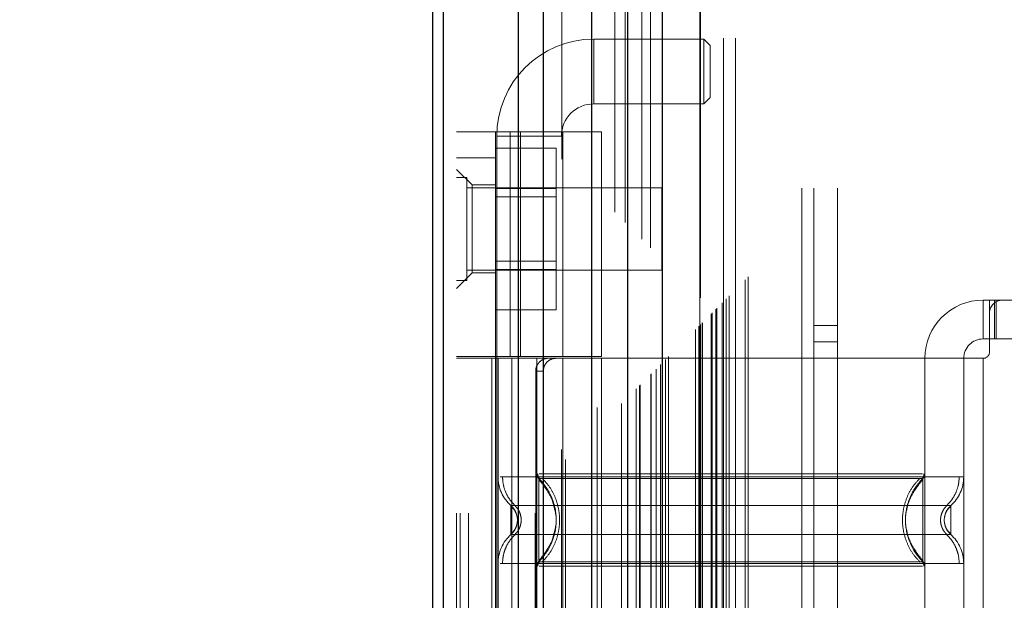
# Model space of a CAD drawing. Header units: inches. Extents: x 0.2 to 10.8, y 0.2 to 8.2.
# Tile 63 of 156: x 2.7761 to 2.926, y 3.3425 to 3.4308. Entities that reach past the tile are written whole.
import ezdxf

# ---------------------------------------------------------------- set-up
doc = ezdxf.new("R2010")
doc.units = ezdxf.units.IN
doc.header["$MEASUREMENT"] = 0
doc.linetypes.add('HIDDEN', pattern=[0.07500000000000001, 0.05, -0.025])
doc.layers.add('DIMENSIONS', color=140, linetype='Continuous')
doc.styles.add('SLDTEXTSTYLE0', font='TXT', dxfattribs={"width": 0.7})
doc.dimstyles.new('SLDDIMSTYLE0', dxfattribs={"dimtxt": 0.0849609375, "dimasz": 0.13, "dimexe": 0, "dimexo": 0.0625, "dimgap": 0.021240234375, "dimtad": 0, "dimtih": 1, "dimtoh": 1, "dimlfac": 20, "dimrnd": 1e-09, "dimzin": 12, "dimdsep": 46, "dimtxsty": 'SLDTEXTSTYLE0', "dimsah": 1, "dimcen": 0.09, "dimadec": 0, "dimazin": 3, "dimtfac": 1, "dimtofl": 0, "dimtmove": 0, "dimatfit": 3, "dimfxl": 0, "dimfrac": 2, "dimtolj": 1, "dimtzin": 12, "dimarcsym": 0})

# ---------------------------------------------------------------- blocks, each defined once
blk = doc.blocks.new('_D')
at = {"layer": 'DIMENSIONS'}
for p, q in [((2.961656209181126, 4.983580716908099), (2.428832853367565, 4.983580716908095)), ((2.553832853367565, 4.983580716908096), (2.553832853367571, 4.325865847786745)), ((2.392258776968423, 4.171814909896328), (2.3637286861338, 4.171814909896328)), ((2.3637286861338, 4.171814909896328), (2.3637286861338, 4.036784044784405)), ((2.715406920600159, 4.171814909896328), (2.743937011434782, 4.171814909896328)), ((2.743937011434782, 4.171814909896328), (2.743937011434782, 4.036784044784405)), ((2.3637286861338, 4.036784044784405), (2.392258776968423, 4.036784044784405)), ((2.743937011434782, 4.036784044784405), (2.715406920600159, 4.036784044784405)), ((2.55383285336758, 3.189414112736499), (2.553832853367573, 4.017763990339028)), ((2.961656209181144, 3.189414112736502), (2.42883285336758, 3.189414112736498))]:
    blk.add_line(p, q, dxfattribs=at)
for points in [[(2.553832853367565, 4.983580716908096), (2.533832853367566, 4.853580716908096), (2.573832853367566, 4.853580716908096)], [(2.55383285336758, 3.189414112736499), (2.573832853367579, 3.319414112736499), (2.533832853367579, 3.319414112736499)]]:
    blk.add_solid(points, dxfattribs=at)
at = {"layer": 'DIMENSIONS', "char_height": 0.08333333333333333, "attachment_point": 1, "style": 'SLDTEXTSTYLE0'}
for s, insert in [('35.88', (2.392258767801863, 4.298257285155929)), ('911.4', (2.392258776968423, 4.144206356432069))]:
    blk.add_mtext(s, dxfattribs=dict(at, insert=insert))

msp = doc.modelspace()

# ---------------------------------------------------------------- linework, layer by layer
at = {"color": 7, "linetype": 'HIDDEN', "lineweight": 18}
for p, q in [((2.844426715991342, 3.055752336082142), (2.844426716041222, 5.48698420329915)), ((2.842626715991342, 3.055752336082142), (2.842626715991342, 5.123250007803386)), ((2.843153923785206, 3.055752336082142), (2.843153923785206, 5.122541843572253)), ((2.844426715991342, 3.055752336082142), (2.844426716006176, 5.121943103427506)), ((2.854599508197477, 3.055752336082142), (2.854599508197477, 5.117157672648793)), ((2.855872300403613, 3.055752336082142), (2.855872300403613, 5.117002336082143)), ((2.8586455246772, 5.109609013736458), (2.858645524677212, 3.063384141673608)), ((2.859199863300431, 3.063932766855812), (2.859199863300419, 5.109062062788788)), ((2.864001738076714, 3.071830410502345), (2.864001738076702, 5.101164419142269)), ((2.864681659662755, 3.071894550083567), (2.864681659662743, 5.101100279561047)), ((2.86670151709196, 5.101579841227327), (2.86670151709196, 3.071414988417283)), ((2.867722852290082, 3.072455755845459), (2.86772285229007, 5.100539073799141)), ((2.868265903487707, 5.099995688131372), (2.868265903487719, 3.072997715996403)), ((2.869972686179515, 3.074705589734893), (2.869972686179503, 5.098289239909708)), ((2.870461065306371, 3.075193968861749), (2.870461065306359, 5.097800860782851)), ((2.870550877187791, 3.075283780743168), (2.870550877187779, 5.097711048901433)), ((2.870795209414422, 5.097472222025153), (2.870795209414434, 3.07552965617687)), ((2.872152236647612, 5.096129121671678), (2.872152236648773, 3.076865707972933)), ((2.872170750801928, 3.076902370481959), (2.872170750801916, 5.096093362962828)), ((2.872251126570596, 3.076984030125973), (2.872251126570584, 5.096010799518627)), ((2.872967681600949, 3.077702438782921), (2.872967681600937, 5.095291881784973)), ((2.873642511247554, 3.078375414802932), (2.873642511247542, 5.094619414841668)), ((2.873924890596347, 5.094362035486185), (2.873924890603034, 3.078632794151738)), ((2.874423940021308, 3.079156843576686), (2.874423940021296, 5.093837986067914)), ((2.874862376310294, 3.079595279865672), (2.874862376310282, 5.093399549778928)), ((2.87899271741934, 3.083725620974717), (2.878992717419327, 5.089269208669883)), ((2.87949271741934, 3.084225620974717), (2.879492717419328, 5.088769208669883)), ((2.879742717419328, 5.088519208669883), (2.87974271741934, 3.084475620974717)), ((2.87974271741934, 3.084475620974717), (2.879742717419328, 5.088519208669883)), ((2.879992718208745, 3.084725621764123), (2.879992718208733, 5.088269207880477)), ((2.880021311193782, 3.084743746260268), (2.88002131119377, 5.088243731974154)), ((2.88136771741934, 3.086100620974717), (2.881367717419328, 5.086894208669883)), ((2.88136771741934, 3.086100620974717), (2.881367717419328, 5.086894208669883)), ((2.881512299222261, 3.086245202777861), (2.881512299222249, 5.086749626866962)), ((2.882069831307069, 3.086802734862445), (2.882069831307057, 5.086192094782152)), ((2.88224271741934, 3.086975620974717), (2.882242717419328, 5.086019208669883)), ((2.883216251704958, 3.087937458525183), (2.883216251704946, 5.085056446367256)), ((2.883640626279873, 3.088373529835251), (2.883640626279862, 5.084621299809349)), ((2.88410445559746, 3.088837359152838), (2.884104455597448, 5.084157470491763)), ((2.886558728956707, 3.091291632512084), (2.886558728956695, 5.081703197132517)), ((2.886995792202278, 3.091730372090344), (2.886995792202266, 5.081276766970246)), ((2.895176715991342, 3.105202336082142), (2.895176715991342, 5.067752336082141)), ((2.895176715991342, 3.105202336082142), (2.895176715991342, 5.067752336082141)), ((2.896976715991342, 3.105202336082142), (2.896976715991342, 5.067752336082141)), ((2.900576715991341, 3.105202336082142), (2.900576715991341, 5.067752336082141)), ((2.879656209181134, 3.1280224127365), (2.879656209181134, 5.0449724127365)), ((2.883256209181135, 3.1280224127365), (2.883256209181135, 5.0449724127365)), ((2.885056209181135, 3.1280224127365), (2.885056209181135, 5.0449724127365)), ((2.885056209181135, 3.1280224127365), (2.885056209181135, 5.0449724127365)), ((2.863492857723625, 3.418036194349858), (2.863492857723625, 3.427878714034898)), ((2.880225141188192, 3.427878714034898), (2.863492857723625, 3.427878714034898)), ((2.880225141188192, 3.427878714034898), (2.880225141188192, 3.418036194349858)), ((2.881209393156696, 3.426894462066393), (2.880225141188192, 3.427878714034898)), ((2.881209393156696, 3.426894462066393), (2.881209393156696, 3.419020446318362)), ((2.863492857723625, 3.418036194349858), (2.880225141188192, 3.418036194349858)), ((2.880225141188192, 3.418036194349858), (2.881209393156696, 3.419020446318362)), ((2.842626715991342, 3.413776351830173), (2.86467396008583, 3.413776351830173)), ((2.848532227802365, 3.379622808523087), (2.848532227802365, 3.413776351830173)), ((2.850797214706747, 3.379622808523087), (2.850797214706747, 3.413776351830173)), ((2.852325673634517, 3.413776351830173), (2.852325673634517, 3.379622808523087)), ((2.858768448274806, 3.379622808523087), (2.858768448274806, 3.413776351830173)), ((2.86467396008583, 3.379622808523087), (2.86467396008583, 3.413776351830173)), ((2.848729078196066, 3.413114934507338), (2.858571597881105, 3.413114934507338)), ((2.848729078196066, 3.413114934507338), (2.848729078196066, 3.265477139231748)), ((2.858571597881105, 3.265477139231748), (2.858571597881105, 3.413114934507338)), ((2.848532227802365, 3.411299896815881), (2.857782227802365, 3.411299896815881)), ((2.857782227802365, 3.405151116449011), (2.857782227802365, 3.411299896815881)), ((2.842626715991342, 3.409839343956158), (2.848532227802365, 3.409839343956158)), ((2.844988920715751, 3.405705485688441), (2.842626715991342, 3.40806769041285)), ((2.844189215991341, 3.406814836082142), (2.842626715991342, 3.406814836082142)), ((2.844189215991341, 3.391189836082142), (2.844189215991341, 3.406814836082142)), ((2.873876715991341, 3.405252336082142), (2.844189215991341, 3.405252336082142)), ((2.844988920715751, 3.405705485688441), (2.844988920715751, 3.399012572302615)), ((2.848532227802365, 3.405705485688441), (2.844988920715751, 3.405705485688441)), ((2.848532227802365, 3.405151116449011), (2.857782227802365, 3.405151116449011)), ((2.857782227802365, 3.392853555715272), (2.857782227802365, 3.405151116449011)), ((2.873876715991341, 3.392752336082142), (2.873876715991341, 3.405252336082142)), ((2.857782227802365, 3.403899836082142), (2.848532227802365, 3.403899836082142)), ((2.844988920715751, 3.399012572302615), (2.844988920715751, 3.392319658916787)), ((2.848532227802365, 3.394104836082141), (2.857782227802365, 3.394104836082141)), ((2.842626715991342, 3.389957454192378), (2.844988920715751, 3.392319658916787)), ((2.844189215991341, 3.392752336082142), (2.873876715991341, 3.392752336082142)), ((2.844988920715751, 3.392319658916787), (2.848532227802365, 3.392319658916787)), ((2.848532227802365, 3.392853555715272), (2.857782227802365, 3.392853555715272)), ((2.857782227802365, 3.386704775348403), (2.857782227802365, 3.392853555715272)), ((2.842626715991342, 3.391189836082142), (2.844189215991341, 3.391189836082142)), ((2.922744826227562, 3.388185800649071), (2.922744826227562, 3.382280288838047)), ((2.922744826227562, 3.388185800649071), (2.923729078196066, 3.388185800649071)), ((2.923729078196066, 3.388185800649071), (2.92471333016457, 3.388185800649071)), ((2.923729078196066, 3.386217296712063), (2.923729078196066, 3.388185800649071)), ((2.924490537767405, 3.382280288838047), (2.924490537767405, 3.388185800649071)), ((2.92471333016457, 3.382280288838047), (2.92471333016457, 3.388185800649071)), ((2.925697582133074, 3.388185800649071), (2.92471333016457, 3.388185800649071)), ((2.952075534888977, 3.388185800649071), (2.925697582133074, 3.388185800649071)), ((2.848532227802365, 3.386704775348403), (2.857782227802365, 3.386704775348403)), ((2.923729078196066, 3.386217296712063), (2.923729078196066, 3.38031178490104)), ((2.900576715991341, 3.384327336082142), (2.896976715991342, 3.384327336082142)), ((2.896976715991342, 3.381827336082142), (2.900576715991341, 3.381827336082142)), ((2.923729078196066, 3.382280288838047), (2.922744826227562, 3.382280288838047)), ((2.92471333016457, 3.382280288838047), (2.923729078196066, 3.382280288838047)), ((2.953059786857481, 3.382280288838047), (2.92471333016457, 3.382280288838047)), ((2.86467396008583, 3.379622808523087), (2.842626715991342, 3.379622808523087)), ((2.86467396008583, 3.379327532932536), (2.842626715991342, 3.379327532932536)), ((2.847971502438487, 3.379327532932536), (2.847971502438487, 3.300587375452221)), ((2.848532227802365, 3.379622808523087), (2.848532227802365, 3.379327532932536)), ((2.848532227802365, 3.379327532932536), (2.848532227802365, 3.300587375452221)), ((2.848925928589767, 3.379327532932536), (2.848925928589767, 3.300587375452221)), ((2.848925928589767, 3.379327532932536), (2.848925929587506, 3.361323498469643)), ((2.851013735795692, 3.379327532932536), (2.851013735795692, 3.300587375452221)), ((2.854831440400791, 3.379327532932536), (2.854831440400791, 3.300587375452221)), ((2.854831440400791, 3.379327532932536), (2.854831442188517, 3.361749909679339)), ((2.858768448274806, 3.300587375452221), (2.858768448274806, 3.379327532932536)), ((2.913886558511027, 3.379327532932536), (2.86467396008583, 3.379327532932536)), ((2.86467396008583, 3.300587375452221), (2.86467396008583, 3.379327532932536)), ((2.913886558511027, 3.379327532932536), (2.913886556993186, 3.361749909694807)), ((2.922744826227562, 3.379327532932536), (2.913886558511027, 3.379327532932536)), ((2.913886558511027, 3.379327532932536), (2.913886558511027, 3.300587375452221)), ((2.919792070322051, 3.379327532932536), (2.919792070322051, 3.300587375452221)), ((2.919792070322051, 3.379327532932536), (2.919792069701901, 3.361323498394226)), ((2.922744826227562, 3.379327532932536), (2.922744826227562, 3.300587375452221)), ((2.922744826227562, 3.379327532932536), (2.922744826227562, 3.300587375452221)), ((2.854655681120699, 3.377359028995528), (2.854655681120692, 3.302555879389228)), ((2.855815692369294, 3.377359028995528), (2.854655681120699, 3.377359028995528)), ((2.855815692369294, 3.377359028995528), (2.855815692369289, 3.302555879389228)), ((2.855631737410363, 3.360297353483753), (2.855126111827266, 3.361047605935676)), ((2.85187782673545, 3.354721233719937), (2.851824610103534, 3.355211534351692)), ((2.85187868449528, 3.354721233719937), (2.851826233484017, 3.355203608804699)), ((2.916891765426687, 3.355203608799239), (2.916839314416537, 3.354721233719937)), ((2.851824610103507, 3.354230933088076), (2.851877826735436, 3.354721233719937)), ((2.851826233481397, 3.354238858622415), (2.85187868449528, 3.354721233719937)), ((2.916839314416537, 3.354721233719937), (2.916891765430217, 3.354238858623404)), ((2.855126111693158, 3.34839486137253), (2.855631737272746, 3.349145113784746)), ((2.849270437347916, 3.348118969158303), (2.919792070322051, 3.348118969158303))]:
    msp.add_line(p, q, dxfattribs=at)
at = {"color": 7, "linetype": 'Continuous', "lineweight": 25}
for p, q in [((2.839026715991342, 3.055752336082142), (2.839026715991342, 5.123250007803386)), ((2.840608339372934, 3.055752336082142), (2.840608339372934, 5.122541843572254)), ((2.852053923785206, 3.055752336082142), (2.852053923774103, 5.117157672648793)), ((2.855872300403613, 3.055752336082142), (2.855872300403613, 5.117002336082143)), ((2.863156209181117, 5.10157984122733), (2.863156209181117, 3.071414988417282)), ((2.868606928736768, 5.096129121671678), (2.868606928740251, 3.076865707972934)), ((2.873924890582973, 5.094362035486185), (2.873924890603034, 3.078632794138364))]:
    msp.add_line(p, q, dxfattribs=at)
at = {"color": 7, "linetype": 'HIDDEN', "lineweight": 18, "flags": 128}
msp.add_lwpolyline([(2.879620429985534, 5.088632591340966), (2.879621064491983, 4.065249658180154), (2.879620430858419, 3.084363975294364)], dxfattribs=at)
at = {"color": 7, "linetype": 'HIDDEN', "lineweight": 18}
for centre, radius, start, end in [((2.863492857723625, 3.413114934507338), 0.01476377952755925, 90, 180), ((2.863492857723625, 3.413114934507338), 0.004921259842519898, 90, 180), ((2.922744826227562, 3.379327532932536), 0.008858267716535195, 90, 180), ((2.925697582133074, 3.386217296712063), 0.001968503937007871, 90, 180), ((2.922744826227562, 3.379327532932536), 0.00295275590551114, 90, 180), ((2.922744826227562, 3.38031178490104), 0.0009842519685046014, 270.0000000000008, 0), ((2.854831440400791, 3.361323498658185), 0.005905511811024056, 180.0000000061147, 228.2366022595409), ((2.855815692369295, 3.361749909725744), 0.0009842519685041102, 180.0000000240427, 225.5237275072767), ((2.912902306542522, 3.361749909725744), 0.0009842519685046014, 314.4762724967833, 359.9999999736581), ((2.913886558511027, 3.361323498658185), 0.005905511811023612, 311.7633977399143, 0), ((2.854831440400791, 3.348118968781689), 0.005905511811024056, 131.7633977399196, 180), ((2.913886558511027, 3.348118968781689), 0.005905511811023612, 0, 48.23660226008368), ((2.855815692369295, 3.34769255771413), 0.000984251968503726, 134.4762724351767, 180), ((2.912902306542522, 3.34769255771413), 0.0009842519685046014, 2.750604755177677e-08, 45.52372749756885)]:
    msp.add_arc(centre, radius, start, end, dxfattribs=at)
for points, knots in [([(2.883023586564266, 3.087761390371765), (2.88302230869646, 3.090287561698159), (2.883018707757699, 3.097406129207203), (2.883018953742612, 3.109493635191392), (2.883019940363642, 3.123961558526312), (2.883020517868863, 3.138619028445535), (2.883019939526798, 3.16152644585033), (2.883020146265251, 3.192763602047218), (2.883020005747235, 3.266499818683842), (2.883020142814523, 3.41144575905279), (2.883020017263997, 3.693920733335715), (2.883020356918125, 4.124913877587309), (2.883019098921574, 4.569375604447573), (2.883021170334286, 4.872223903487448), (2.883019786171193, 4.988351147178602), (2.883020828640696, 5.015915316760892), (2.883019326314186, 5.038608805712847), (2.883018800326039, 5.056039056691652), (2.883021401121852, 5.067376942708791), (2.883026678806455, 5.076966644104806), (2.8830334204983, 5.08274145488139), (2.883036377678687, 5.085274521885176)], [0, 0, 0, 0, 0.003793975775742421, 0.01069114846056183, 0.01815382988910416, 0.02552287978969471, 0.03270472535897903, 0.05255773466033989, 0.07243694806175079, 0.1434467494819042, 0.2702473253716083, 0.4966769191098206, 0.7907413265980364, 0.9377699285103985, 0.9515149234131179, 0.9651490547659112, 0.9791676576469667, 0.9855975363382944, 0.991326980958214, 0.9961956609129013, 1, 1, 1, 1]), ([(2.856508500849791, 3.379327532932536), (2.856289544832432, 3.379327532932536), (2.856061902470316, 3.379282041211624), (2.855620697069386, 3.37909326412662), (2.855409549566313, 3.378949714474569), (2.855053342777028, 3.378586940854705), (2.85490633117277, 3.378365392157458), (2.854708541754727, 3.377885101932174), (2.8546556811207, 3.377623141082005), (2.8546556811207, 3.377359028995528)], [0, 0, 0, 0, 0.25, 0.25, 0.5, 0.5, 0.75, 0.75, 1, 1, 1, 1]), ([(2.855815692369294, 3.377359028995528), (2.855815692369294, 3.377619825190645), (2.855866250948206, 3.377875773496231), (2.856060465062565, 3.378353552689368), (2.856204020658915, 3.378572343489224), (2.856557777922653, 3.378935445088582), (2.856770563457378, 3.37908165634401), (2.857223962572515, 3.37927652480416), (2.857468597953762, 3.379327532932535), (2.857711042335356, 3.379327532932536)], [0, 0, 0, 0, 0.25, 0.25, 0.5, 0.5, 0.75, 0.75, 1, 1, 1, 1]), ([(2.919792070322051, 3.361323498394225), (2.919660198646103, 3.361323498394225), (2.919396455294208, 3.361323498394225), (2.917289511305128, 3.361323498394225), (2.914014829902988, 3.361323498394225), (2.909574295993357, 3.361323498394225), (2.904171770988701, 3.361323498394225), (2.898005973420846, 3.361323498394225), (2.891316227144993, 3.361323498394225), (2.884359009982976, 3.361323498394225), (2.877401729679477, 3.361323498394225), (2.870712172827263, 3.361323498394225), (2.864545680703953, 3.361323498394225), (2.85914574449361, 3.361323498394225), (2.854695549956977, 3.361323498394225), (2.851456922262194, 3.361323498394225), (2.849593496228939, 3.361323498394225), (2.849350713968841, 3.361323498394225), (2.849270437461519, 3.361323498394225)], [0, 0, 0, 0, 0.06454114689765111, 0.1290822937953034, 0.1936234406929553, 0.2581645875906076, 0.3227057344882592, 0.3872468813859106, 0.4517880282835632, 0.5163291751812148, 0.580870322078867, 0.645411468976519, 0.7099526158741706, 0.7744937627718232, 0.8390349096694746, 0.9035760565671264, 0.9681172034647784, 1, 1, 1, 1]), ([(2.84961011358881, 3.361323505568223), (2.849634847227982, 3.360911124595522), (2.849684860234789, 3.360077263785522), (2.850086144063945, 3.35888025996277), (2.850699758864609, 3.357781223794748), (2.8512790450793, 3.357191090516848), (2.85156543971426, 3.35689933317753)], [0, 0, 0, 0, 0.2473384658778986, 0.5001342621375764, 0.7528702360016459, 1, 1, 1, 1]), ([(2.854974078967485, 3.361754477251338), (2.854977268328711, 3.361689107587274), (2.854983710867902, 3.361557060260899), (2.855045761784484, 3.361367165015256), (2.855137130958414, 3.361189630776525), (2.855226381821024, 3.361092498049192), (2.855270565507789, 3.361044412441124)], [0, 0, 0, 0, 0.2475219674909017, 0.499996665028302, 0.7524730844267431, 1, 1, 1, 1]), ([(2.91359188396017, 3.361047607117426), (2.913596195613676, 3.361047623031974), (2.912829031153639, 3.361047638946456), (2.909903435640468, 3.361047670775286), (2.907735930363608, 3.361047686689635), (2.902322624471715, 3.3610477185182), (2.899080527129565, 3.361047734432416), (2.892011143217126, 3.361047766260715), (2.888185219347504, 3.361047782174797), (2.880532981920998, 3.36104781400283), (2.876706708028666, 3.361047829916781), (2.86963801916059, 3.361047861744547), (2.866394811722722, 3.361047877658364), (2.860982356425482, 3.361047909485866), (2.858814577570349, 3.36104792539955), (2.855888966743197, 3.361047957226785), (2.855120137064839, 3.361047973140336), (2.855126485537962, 3.361047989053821)], [0, 0, 0, 0, 0.125, 0.125, 0.25, 0.25, 0.375, 0.375, 0.5, 0.5, 0.625, 0.625, 0.75, 0.75, 0.875, 0.875, 1, 1, 1, 1]), ([(2.855126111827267, 3.361047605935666), (2.855126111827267, 3.361064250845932), (2.855126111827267, 3.360014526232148), (2.855126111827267, 3.357205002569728), (2.855126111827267, 3.354721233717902), (2.855126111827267, 3.352237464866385), (2.855126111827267, 3.34942794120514), (2.855126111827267, 3.348378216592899), (2.855126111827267, 3.348394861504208)], [6.283185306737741, 6.283185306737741, 6.283185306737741, 6.283185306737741, 7.068583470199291, 7.46128255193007, 7.85398163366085, 8.24668071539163, 8.6393797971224, 9.42477796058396, 9.42477796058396, 9.42477796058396, 9.42477796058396]), ([(2.857738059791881, 3.355606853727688), (2.857600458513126, 3.356330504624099), (2.857368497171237, 3.357550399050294), (2.856542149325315, 3.359014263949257), (2.85581446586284, 3.360105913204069), (2.855366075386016, 3.360639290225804), (2.855126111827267, 3.360924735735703)], [0, 0, 0, 0, 0.3903267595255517, 0.6579932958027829, 0.8169694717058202, 1, 1, 1, 1]), ([(2.913542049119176, 3.361749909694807), (2.913485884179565, 3.361749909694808), (2.913286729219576, 3.361749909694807), (2.911770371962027, 3.361749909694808), (2.909080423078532, 3.361749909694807), (2.905369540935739, 3.361749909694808), (2.900870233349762, 3.361749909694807), (2.895731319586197, 3.361749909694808), (2.890156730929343, 3.361749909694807), (2.884358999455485, 3.361749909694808), (2.878561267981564, 3.361749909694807), (2.872986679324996, 3.361749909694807), (2.867847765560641, 3.361749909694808), (2.863348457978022, 3.361749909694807), (2.859637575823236, 3.361749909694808), (2.856947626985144, 3.361749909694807), (2.855431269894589, 3.361749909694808), (2.855232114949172, 3.361749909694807), (2.855175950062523, 3.361749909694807)], [0, 0, 0, 0, 0.0265656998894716, 0.09419917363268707, 0.1618326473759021, 0.229466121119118, 0.2970995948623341, 0.3647330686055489, 0.4323665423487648, 0.5000000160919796, 0.5676334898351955, 0.6352669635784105, 0.7029004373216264, 0.7705339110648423, 0.8381673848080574, 0.905800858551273, 0.973434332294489, 0.9999999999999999, 0.9999999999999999, 0.9999999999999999, 0.9999999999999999]), ([(2.855638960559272, 3.361106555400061), (2.856036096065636, 3.360669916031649), (2.856830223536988, 3.359796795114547), (2.857654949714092, 3.358207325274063), (2.858181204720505, 3.356502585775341), (2.85836213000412, 3.354721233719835), (2.858181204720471, 3.352939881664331), (2.857654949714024, 3.351235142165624), (2.85683022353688, 3.349645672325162), (2.8560360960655, 3.348772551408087), (2.855638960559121, 3.348335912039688)], [0, 0, 0, 0, 0.1250857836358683, 0.2501263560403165, 0.3751554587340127, 0.5000000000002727, 0.6248445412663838, 0.7498736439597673, 0.8749142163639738, 1, 1, 1, 1]), ([(2.913142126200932, 3.348335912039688), (2.912744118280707, 3.348772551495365), (2.911948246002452, 3.349645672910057), (2.911121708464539, 3.351235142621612), (2.910594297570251, 3.352939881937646), (2.910412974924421, 3.354721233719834), (2.910594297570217, 3.356502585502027), (2.911121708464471, 3.358207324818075), (2.911948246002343, 3.359796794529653), (2.912744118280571, 3.360669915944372), (2.913142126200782, 3.361106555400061)], [0, 0, 0, 0, 0.1250856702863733, 0.2501262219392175, 0.3751553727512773, 0.4999999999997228, 0.62484462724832, 0.7498737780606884, 0.8749143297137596, 1, 1, 1, 1]), ([(2.913591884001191, 3.348394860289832), (2.911902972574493, 3.350033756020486), (2.909971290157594, 3.354721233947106), (2.911902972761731, 3.359408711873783), (2.913591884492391, 3.361047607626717)], [0.02713175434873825, 0.02713175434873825, 0.02713175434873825, 0.02713175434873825, 0.499999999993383, 0.9728682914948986, 0.9728682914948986, 0.9728682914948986, 0.9728682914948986]), ([(2.913591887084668, 3.360924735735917), (2.913351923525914, 3.360639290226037), (2.912903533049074, 3.360105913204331), (2.912175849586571, 3.359014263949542), (2.911349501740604, 3.357550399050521), (2.911117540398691, 3.356330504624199), (2.910979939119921, 3.355606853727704)], [0, 0, 0, 0, 0.1830305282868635, 0.3420067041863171, 0.6096732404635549, 1, 1, 1, 1]), ([(2.913447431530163, 3.361044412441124), (2.91349161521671, 3.361092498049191), (2.913580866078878, 3.361189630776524), (2.913672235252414, 3.361367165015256), (2.913734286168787, 3.361557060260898), (2.913740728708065, 3.361689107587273), (2.913743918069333, 3.361754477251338)], [0, 0, 0, 0, 0.2475269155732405, 0.5000033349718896, 0.7524780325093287, 1, 1, 1, 1]), ([(2.913591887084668, 3.34839486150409), (2.913591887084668, 3.348378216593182), (2.913591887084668, 3.349427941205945), (2.913591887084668, 3.352237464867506), (2.913591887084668, 3.354721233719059), (2.913591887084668, 3.357205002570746), (2.913591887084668, 3.360014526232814), (2.913591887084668, 3.361064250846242), (2.913591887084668, 3.361047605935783)], [3.14159265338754, 3.14159265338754, 3.14159265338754, 3.14159265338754, 3.92699081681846, 4.31968989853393, 4.71238898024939, 5.10508806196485, 5.49778714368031, 6.28318530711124, 6.28318530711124, 6.28318530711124, 6.28318530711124]), ([(2.917152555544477, 3.35689933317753), (2.917438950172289, 3.357191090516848), (2.91801823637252, 3.35778122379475), (2.918631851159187, 3.358880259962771), (2.919033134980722, 3.360077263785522), (2.919083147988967, 3.360911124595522), (2.91910788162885, 3.361323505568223)], [0, 0, 0, 0, 0.2471297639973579, 0.4998657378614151, 0.752661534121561, 1, 1, 1, 1]), ([(2.857152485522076, 3.351641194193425), (2.857467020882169, 3.352667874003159), (2.858096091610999, 3.354721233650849), (2.857467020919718, 3.356774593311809), (2.857152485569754, 3.357801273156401)], [0, 0, 0, 0, 0.4999999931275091, 1, 1, 1, 1]), ([(2.917820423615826, 3.356918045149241), (2.917826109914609, 3.356918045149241), (2.915858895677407, 3.356918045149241), (2.908252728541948, 3.356918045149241), (2.897655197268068, 3.356918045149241), (2.884358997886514, 3.356918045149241), (2.871062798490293, 3.356918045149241), (2.860465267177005, 3.356918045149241), (2.852859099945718, 3.356918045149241), (2.850891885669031, 3.356918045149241), (2.850897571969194, 3.356918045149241)], [4.712414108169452, 4.712414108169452, 4.712414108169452, 4.712414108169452, 5.15721612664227, 5.4883921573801, 5.8858033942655, 6.2832146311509, 6.68062586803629, 7.07803710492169, 7.40921313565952, 7.854015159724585, 7.854015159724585, 7.854015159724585, 7.854015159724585]), ([(2.85155231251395, 3.356038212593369), (2.851477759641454, 3.356182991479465), (2.851308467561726, 3.356511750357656), (2.85104507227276, 3.356772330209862), (2.850897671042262, 3.356918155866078)], [0, 0, 0, 0, 0.4403801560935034, 1, 1, 1, 1]), ([(2.850898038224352, 3.356918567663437), (2.850898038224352, 3.356918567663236), (2.850898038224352, 3.356861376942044), (2.850898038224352, 3.356641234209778), (2.850898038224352, 3.356478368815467), (2.850898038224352, 3.356071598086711), (2.850898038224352, 3.355827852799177), (2.850898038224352, 3.355296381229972), (2.850898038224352, 3.355008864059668), (2.850898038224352, 3.354433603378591), (2.850898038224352, 3.35414608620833), (2.850898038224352, 3.353614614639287), (2.850898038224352, 3.353370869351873), (2.850898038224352, 3.352964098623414), (2.850898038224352, 3.352801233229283), (2.850898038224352, 3.352581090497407), (2.850898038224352, 3.352523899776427), (2.850898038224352, 3.352523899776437)], [0, 0, 0, 0, 0.125, 0.125, 0.25, 0.25, 0.375, 0.375, 0.5, 0.5, 0.625, 0.625, 0.75, 0.75, 0.875, 0.875, 1, 1, 1, 1]), ([(2.851685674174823, 3.355719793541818), (2.851664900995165, 3.355788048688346), (2.85158402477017, 3.356053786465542), (2.851328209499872, 3.356474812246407), (2.851041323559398, 3.356770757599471), (2.850898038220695, 3.356918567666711)], [0, 0, 0, 0, 0.1474872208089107, 0.5742120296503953, 0.9999999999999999, 0.9999999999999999, 0.9999999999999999, 0.9999999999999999]), ([(2.851861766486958, 3.355030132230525), (2.851832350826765, 3.355209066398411), (2.851773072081, 3.355569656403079), (2.851562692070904, 3.356053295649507), (2.851277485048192, 3.356469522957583), (2.851025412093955, 3.35665392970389), (2.850898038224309, 3.356747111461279)], [0, 0, 0, 0, 0.2435770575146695, 0.4908590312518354, 0.74272822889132, 1, 1, 1, 1]), ([(2.851467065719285, 3.356937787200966), (2.851612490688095, 3.356790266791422), (2.851903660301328, 3.35649490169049), (2.852209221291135, 3.355944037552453), (2.852406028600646, 3.355347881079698), (2.852474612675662, 3.354721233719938), (2.852406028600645, 3.354094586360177), (2.852209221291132, 3.353498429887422), (2.851903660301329, 3.352947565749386), (2.851612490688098, 3.352652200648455), (2.85146706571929, 3.352504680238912)], [0, 0, 0, 0, 0.12483228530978, 0.2499389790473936, 0.3751056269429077, 0.5000000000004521, 0.6248943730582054, 0.7500610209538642, 0.8751677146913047, 0.9999999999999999, 0.9999999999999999, 0.9999999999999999, 0.9999999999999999]), ([(2.91725093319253, 3.352504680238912), (2.917105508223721, 3.352652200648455), (2.91681433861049, 3.352947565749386), (2.916508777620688, 3.353498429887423), (2.916311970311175, 3.354094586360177), (2.916243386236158, 3.354721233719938), (2.916311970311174, 3.355347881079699), (2.916508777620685, 3.355944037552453), (2.91681433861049, 3.35649490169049), (2.917105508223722, 3.356790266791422), (2.917250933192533, 3.356937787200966)], [0, 0, 0, 0, 0.1248322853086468, 0.2499389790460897, 0.3751056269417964, 0.4999999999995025, 0.624894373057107, 0.7500610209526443, 0.8751677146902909, 1, 1, 1, 1]), ([(2.917819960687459, 3.356747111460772), (2.917692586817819, 3.356653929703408), (2.917440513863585, 3.356469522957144), (2.917155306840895, 3.356053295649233), (2.916944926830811, 3.355569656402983), (2.916885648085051, 3.355209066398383), (2.916856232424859, 3.355030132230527)], [0, 0, 0, 0, 0.2572717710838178, 0.5091409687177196, 0.7564229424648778, 1, 1, 1, 1]), ([(2.91781996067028, 3.3569185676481), (2.917676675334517, 3.356770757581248), (2.917389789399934, 3.356474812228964), (2.917133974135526, 3.356053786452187), (2.917053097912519, 3.355788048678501), (2.917032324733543, 3.355719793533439)], [0, 0, 0, 0, 0.4257879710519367, 0.8525127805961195, 1, 1, 1, 1]), ([(2.917819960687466, 3.352523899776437), (2.917819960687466, 3.352523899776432), (2.917819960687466, 3.352581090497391), (2.917819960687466, 3.352801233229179), (2.917819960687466, 3.352964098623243), (2.917819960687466, 3.353370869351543), (2.917819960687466, 3.353614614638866), (2.917819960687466, 3.354146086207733), (2.917819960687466, 3.354433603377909), (2.917819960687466, 3.355008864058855), (2.917819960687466, 3.355296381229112), (2.917819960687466, 3.35582785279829), (2.917819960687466, 3.356071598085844), (2.917819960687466, 3.356478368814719), (2.917819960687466, 3.356641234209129), (2.917819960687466, 3.356861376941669), (2.917819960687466, 3.356918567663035), (2.917819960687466, 3.356918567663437)], [0, 0, 0, 0, 0.125, 0.125, 0.25, 0.25, 0.375, 0.375, 0.5, 0.5, 0.625, 0.625, 0.75, 0.75, 0.875, 0.875, 1, 1, 1, 1]), ([(2.850897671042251, 3.352524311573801), (2.851045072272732, 3.352670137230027), (2.851308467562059, 3.352930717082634), (2.851477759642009, 3.353259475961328), (2.851552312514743, 3.353404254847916)], [0, 0, 0, 0, 0.5596198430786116, 1, 1, 1, 1]), ([(2.85089803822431, 3.352695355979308), (2.851025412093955, 3.352788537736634), (2.851277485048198, 3.352972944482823), (2.851562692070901, 3.353389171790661), (2.851773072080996, 3.353872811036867), (2.85183235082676, 3.354233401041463), (2.851861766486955, 3.354412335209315)], [0, 0, 0, 0, 0.2572717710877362, 0.5091409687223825, 0.7564229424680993, 1, 1, 1, 1]), ([(2.850898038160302, 3.352523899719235), (2.851041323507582, 3.352671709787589), (2.851328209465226, 3.352967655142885), (2.851584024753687, 3.353388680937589), (2.851664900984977, 3.353654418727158), (2.851685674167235, 3.353722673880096)], [0, 0, 0, 0, 0.4257879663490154, 0.852512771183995, 1, 1, 1, 1]), ([(2.855126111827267, 3.34851773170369), (2.855366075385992, 3.348803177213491), (2.855814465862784, 3.349336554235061), (2.856542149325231, 3.350428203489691), (2.857368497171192, 3.351892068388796), (2.857600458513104, 3.353111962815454), (2.857738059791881, 3.353835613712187)], [0, 0, 0, 0, 0.1830305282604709, 0.3420067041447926, 0.6096732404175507, 1, 1, 1, 1]), ([(2.91097993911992, 3.35383561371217), (2.911117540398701, 3.353111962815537), (2.911349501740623, 3.351892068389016), (2.912175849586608, 3.350428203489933), (2.912903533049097, 3.349336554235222), (2.913351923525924, 3.348803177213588), (2.913591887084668, 3.348517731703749)], [0, 0, 0, 0, 0.3903267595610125, 0.6579932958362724, 0.8169694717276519, 1, 1, 1, 1]), ([(2.916856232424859, 3.354412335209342), (2.916885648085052, 3.354233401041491), (2.916944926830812, 3.353872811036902), (2.917155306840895, 3.353389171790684), (2.917440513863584, 3.352972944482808), (2.917692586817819, 3.352788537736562), (2.917819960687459, 3.352695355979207)], [0, 0, 0, 0, 0.2435770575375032, 0.4908590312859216, 0.742728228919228, 1, 1, 1, 1]), ([(2.917032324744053, 3.353722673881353), (2.917053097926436, 3.353654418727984), (2.917133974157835, 3.353388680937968), (2.917389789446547, 3.352967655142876), (2.91767667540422, 3.352671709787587), (2.917819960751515, 3.352523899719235)], [0, 0, 0, 0, 0.1474872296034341, 0.5742120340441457, 0.9999999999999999, 0.9999999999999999, 0.9999999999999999, 0.9999999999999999]), ([(2.851565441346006, 3.352543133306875), (2.851279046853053, 3.352251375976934), (2.850699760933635, 3.351661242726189), (2.850086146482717, 3.350562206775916), (2.849684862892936, 3.349365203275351), (2.849634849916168, 3.348531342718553), (2.849610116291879, 3.348118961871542)], [0, 0, 0, 0, 0.2471297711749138, 0.4998657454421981, 0.752661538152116, 1, 1, 1, 1]), ([(2.850897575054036, 3.352524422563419), (2.850891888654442, 3.352524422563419), (2.852859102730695, 3.352524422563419), (2.860465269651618, 3.352524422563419), (2.871062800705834, 3.352524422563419), (2.884358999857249, 3.352524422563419), (2.897655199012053, 3.352524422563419), (2.908252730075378, 3.352524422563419), (2.915858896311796, 3.352524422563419), (2.917826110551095, 3.352524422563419), (2.917820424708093, 3.352524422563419)], [4.712364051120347, 4.712364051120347, 4.712364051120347, 4.712364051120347, 5.15716607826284, 5.488342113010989, 5.885753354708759, 6.28316459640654, 6.68057583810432, 7.077987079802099, 7.40916311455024, 7.85396503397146, 7.85396503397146, 7.85396503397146, 7.85396503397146]), ([(2.919107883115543, 3.348118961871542), (2.91908314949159, 3.348531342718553), (2.919033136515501, 3.34936520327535), (2.91863185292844, 3.350562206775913), (2.91801823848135, 3.351661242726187), (2.917438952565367, 3.352251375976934), (2.917152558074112, 3.352543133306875)], [0, 0, 0, 0, 0.2473384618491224, 0.5001342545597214, 0.752870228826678, 1, 1, 1, 1]), ([(2.855270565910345, 3.348398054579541), (2.855226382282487, 3.348349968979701), (2.855137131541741, 3.348252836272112), (2.855045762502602, 3.348075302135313), (2.854983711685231, 3.347885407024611), (2.854977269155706, 3.347753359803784), (2.854974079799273, 3.347687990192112)], [0, 0, 0, 0, 0.2475269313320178, 0.500003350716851, 0.752478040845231, 1, 1, 1, 1]), ([(2.855126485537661, 3.348394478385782), (2.855120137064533, 3.348394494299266), (2.855888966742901, 3.348394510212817), (2.858814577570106, 3.348394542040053), (2.860982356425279, 3.348394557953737), (2.866394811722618, 3.348394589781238), (2.869638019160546, 3.348394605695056), (2.876706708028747, 3.348394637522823), (2.880532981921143, 3.348394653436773), (2.888185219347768, 3.348394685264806), (2.892011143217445, 3.348394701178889), (2.899080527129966, 3.348394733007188), (2.902322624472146, 3.348394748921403), (2.907735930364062, 3.348394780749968), (2.909903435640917, 3.348394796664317), (2.91282903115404, 3.348394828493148), (2.913596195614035, 3.348394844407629), (2.913591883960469, 3.348394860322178)], [0, 0, 0, 0, 0.125, 0.125, 0.25, 0.25, 0.375, 0.375, 0.5, 0.5, 0.625, 0.625, 0.75, 0.75, 0.875, 0.875, 1, 1, 1, 1]), ([(2.855175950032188, 3.347692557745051), (2.855232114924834, 3.347692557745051), (2.855431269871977, 3.347692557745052), (2.856947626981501, 3.347692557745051), (2.859637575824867, 3.347692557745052), (2.863348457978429, 3.347692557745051), (2.867847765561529, 3.347692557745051), (2.872986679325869, 3.347692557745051), (2.878561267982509, 3.347692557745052), (2.884358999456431, 3.347692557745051), (2.890156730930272, 3.347692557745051), (2.89573131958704, 3.347692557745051), (2.900870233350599, 3.347692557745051), (2.905369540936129, 3.347692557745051), (2.909080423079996, 3.347692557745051), (2.911770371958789, 3.347692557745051), (2.913286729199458, 3.347692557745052), (2.913485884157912, 3.347692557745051), (2.913542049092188, 3.347692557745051)], [0, 0, 0, 0, 0.02656567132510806, 0.09419914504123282, 0.1618326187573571, 0.2294660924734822, 0.2970995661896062, 0.3647330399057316, 0.4323665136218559, 0.499999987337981, 0.5676334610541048, 0.6352669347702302, 0.7029004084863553, 0.7705338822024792, 0.8381673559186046, 0.9058008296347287, 0.9734343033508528, 1, 1, 1, 1]), ([(2.913743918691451, 3.347687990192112), (2.913740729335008, 3.347753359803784), (2.913734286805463, 3.347885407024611), (2.913672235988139, 3.348075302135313), (2.913580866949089, 3.348252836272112), (2.913491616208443, 3.3483499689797), (2.913447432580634, 3.34839805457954)], [0, 0, 0, 0, 0.2475219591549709, 0.4999966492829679, 0.7524730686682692, 0.9999999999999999, 0.9999999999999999, 0.9999999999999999, 0.9999999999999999])]:
    msp.add_open_spline(points, degree=3, knots=knots, dxfattribs=at)
for points in [[(2.857781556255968, 3.354721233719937), (2.857783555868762, 3.355896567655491), (2.857310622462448, 3.358242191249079), (2.85596345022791, 3.360224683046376), (2.855126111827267, 3.361047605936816)], [(2.913591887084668, 3.361047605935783), (2.912754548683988, 3.36022468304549), (2.911407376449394, 3.358242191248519), (2.910934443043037, 3.355896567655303), (2.91093644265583, 3.354721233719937)], [(2.855126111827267, 3.348394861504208), (2.85596345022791, 3.349217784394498), (2.857310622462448, 3.351200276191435), (2.857783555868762, 3.353545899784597), (2.857781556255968, 3.354721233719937)], [(2.91093644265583, 3.354721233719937), (2.910934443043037, 3.353545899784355), (2.911407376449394, 3.351200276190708), (2.912754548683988, 3.349217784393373), (2.913591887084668, 3.348394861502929)]]:
    msp.add_open_spline(points, degree=3, dxfattribs=at)

# ---------------------------------------------------------------- dimensions: what is measured, and where the dimension line sits
at = {"layer": 'DIMENSIONS'}
dim = msp.add_linear_dim(base=(2.553832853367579, 3.189414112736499), p1=(3.011656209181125, 4.983580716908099), p2=(3.011656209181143, 3.189414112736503), angle=90.0000000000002, dimstyle='SLDDIMSTYLE0', dxfattribs=at)
dim.commit()
dim.dimension.update_dxf_attribs({"geometry": '_D', "text_midpoint": (2.553832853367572, 4.171814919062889), "dimtype": 160})

doc.saveas('drawing.dxf')
